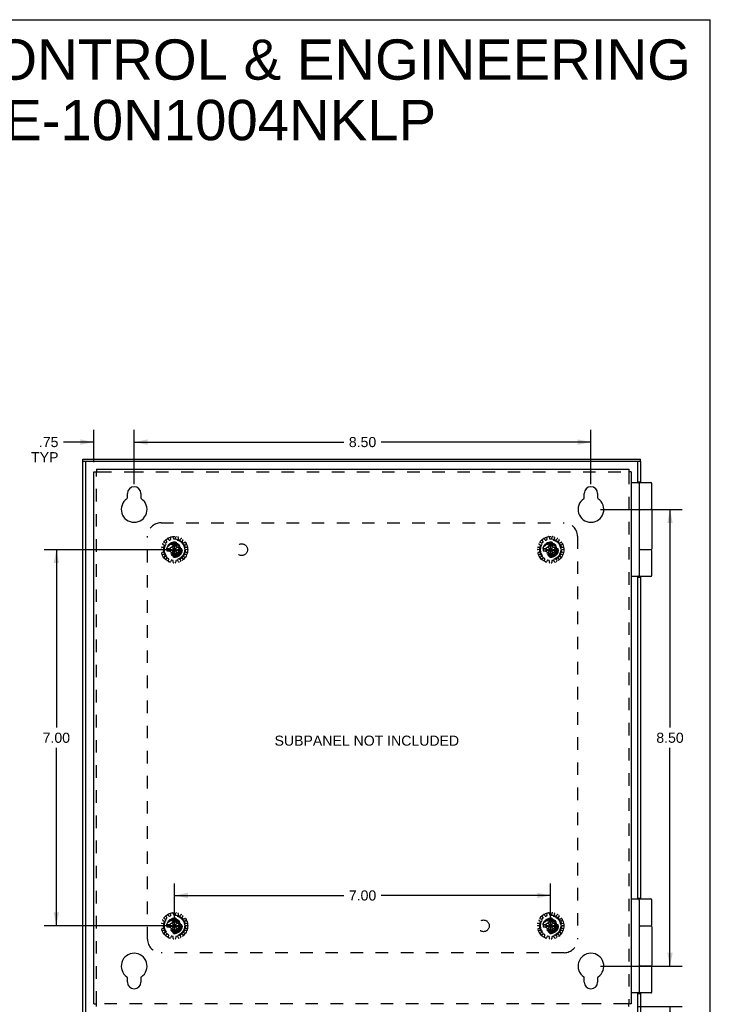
# Model space of a CAD drawing. Header units: inches. Extents: x 0 to 42.5, y 0 to 27.5.
# Tile 15 of 15: x 29.6 to 42.5, y 9.2 to 27.5. Entities that reach past the tile are written whole.
import ezdxf

# ---------------------------------------------------------------- set-up
doc = ezdxf.new("R2010")
doc.units = ezdxf.units.IN
doc.header["$LTSCALE"] = 2.3375
doc.header["$MEASUREMENT"] = 0
doc.linetypes.add('HIDDEN', pattern=[0.2, 0.1, -0.1])
doc.layers.get('0').update_dxf_attribs({"linetype": 'CONTINUOUS'})
for name, color, linetype in [('DEFAULT_2', 8, 'HIDDEN'), ('DIMENSIONS', 7, 'CONTINUOUS'), ('DOOR_ASSEMBLY', 7, 'CONTINUOUS'), ('SUBPANEL', 7, 'CONTINUOUS')]:
    doc.layers.add(name, color=color, linetype=linetype)
doc.styles.get("Standard").update_dxf_attribs({"font": 'arial.ttf'})
doc.dimstyles.new('DIMSTYLE_1', dxfattribs={"dimtxt": 0.1875, "dimasz": 0.25, "dimexe": 0.09, "dimexo": 0.07, "dimgap": 0.0375, "dimtad": 0, "dimtih": 1, "dimtoh": 1, "dimzin": 4, "dimdsep": 46, "dimtxsty": 'Standard', "dimblk": '_FILLED', "dimblk1": '_FILLED', "dimblk2": '_FILLED', "dimcen": 0.09, "dimadec": 3, "dimazin": 1, "dimtfac": 1, "dimtdec": 3, "dimtofl": 0, "dimtmove": 0, "dimatfit": 3, "dimldrblk": '_FILLED', "dimfxl": 0, "dimtolj": 1, "dimtzin": 4, "dimarcsym": 0})

# ---------------------------------------------------------------- blocks, each defined once
blk = doc.blocks.new('_FILLED')
at = {"color": 0, "linetype": 'ByBlock'}
blk.add_solid([(0, 0), (-1, 0.2), (-1, -0.2)], dxfattribs=at)
blk = doc.blocks.new('*D3')
at = {"layer": 'DIMENSIONS', "color": 2, "linetype": 'Continuous'}
for p, q in [((32.494, 17.636), (30.106, 17.636)), ((30.331, 17.636), (30.331, 14.324)), ((30.331, 10.636), (30.331, 13.949)), ((32.494, 10.636), (30.106, 10.636))]:
    blk.add_line(p, q, dxfattribs=at)
at = {"layer": 'DIMENSIONS', "color": 2, "linetype": 'Continuous', "xscale": 0.25, "yscale": 0.25, "zscale": 0.25}
for p, rotation in [((30.331, 17.636), 90), ((30.331, 10.636), 270)]:
    blk.add_blockref('_FILLED', p, dxfattribs=dict(at, rotation=rotation))
at = {"layer": 'DIMENSIONS', "color": 2, "linetype": 'Continuous', "insert": (30.331, 14.23), "char_height": 0.1875, "width": 0.50953, "attachment_point": 2, "line_spacing_factor": 0.9}
blk.add_mtext('7.00', dxfattribs=at)
blk = doc.blocks.new('*D4')
at = {"layer": 'DIMENSIONS', "color": 2, "linetype": 'Continuous'}
for p, q in [((32.529, 10.683), (32.529, 11.426)), ((39.529, 10.683), (39.529, 11.426)), ((32.529, 11.201), (35.68, 11.201)), ((39.529, 11.201), (36.377, 11.201))]:
    blk.add_line(p, q, dxfattribs=at)
at = {"layer": 'DIMENSIONS', "color": 2, "linetype": 'Continuous', "xscale": 0.25, "yscale": 0.25, "zscale": 0.25, "rotation": 180}
blk.add_blockref('_FILLED', (32.529, 11.201), dxfattribs=at)
at = {"layer": 'DIMENSIONS', "color": 2, "linetype": 'Continuous', "xscale": 0.25, "yscale": 0.25, "zscale": 0.25}
blk.add_blockref('_FILLED', (39.529, 11.201), dxfattribs=at)
at = {"layer": 'DIMENSIONS', "color": 2, "linetype": 'Continuous', "insert": (36.029, 11.295), "char_height": 0.1875, "width": 0.50953, "attachment_point": 2, "line_spacing_factor": 0.9}
blk.add_mtext('7.00', dxfattribs=at)
blk = doc.blocks.new('*D8')
at = {"layer": 'DIMENSIONS', "color": 2, "linetype": 'Continuous'}
for p, q in [((31.779, 18.858), (31.779, 19.864)), ((40.279, 18.858), (40.279, 19.864)), ((31.779, 19.639), (35.68, 19.639)), ((40.279, 19.639), (36.377, 19.639))]:
    blk.add_line(p, q, dxfattribs=at)
at = {"layer": 'DIMENSIONS', "color": 2, "linetype": 'Continuous', "xscale": 0.25, "yscale": 0.25, "zscale": 0.25, "rotation": 180}
blk.add_blockref('_FILLED', (31.779, 19.639), dxfattribs=at)
at = {"layer": 'DIMENSIONS', "color": 2, "linetype": 'Continuous', "xscale": 0.25, "yscale": 0.25, "zscale": 0.25}
blk.add_blockref('_FILLED', (40.279, 19.639), dxfattribs=at)
at = {"layer": 'DIMENSIONS', "color": 2, "linetype": 'Continuous', "insert": (36.029, 19.733), "char_height": 0.1875, "width": 0.50953, "attachment_point": 2, "line_spacing_factor": 0.9}
blk.add_mtext('8.50', dxfattribs=at)
blk = doc.blocks.new('*D9')
at = {"layer": 'DIMENSIONS', "color": 2, "linetype": 'Continuous'}
for p, q in [((40.454, 18.386), (41.975, 18.386)), ((41.75, 18.386), (41.75, 14.324)), ((41.75, 9.886), (41.75, 13.949)), ((40.454, 9.886), (41.975, 9.886))]:
    blk.add_line(p, q, dxfattribs=at)
at = {"layer": 'DIMENSIONS', "color": 2, "linetype": 'Continuous', "xscale": 0.25, "yscale": 0.25, "zscale": 0.25}
for p, rotation in [((41.75, 18.386), 90), ((41.75, 9.886), 270)]:
    blk.add_blockref('_FILLED', p, dxfattribs=dict(at, rotation=rotation))
at = {"layer": 'DIMENSIONS', "color": 2, "linetype": 'Continuous', "insert": (41.75, 14.23), "char_height": 0.1875, "width": 0.50953, "attachment_point": 2, "line_spacing_factor": 0.9}
blk.add_mtext('8.50', dxfattribs=at)
blk = doc.blocks.new('*D12')
at = {"layer": 'DIMENSIONS', "color": 2, "linetype": 'Continuous'}
for p, q in [((41.75, 9.886), (41.75, 10.386)), ((40.454, 9.886), (41.975, 9.886)), ((41.156, 9.136), (41.975, 9.136)), ((41.75, 9.136), (41.75, 8.484)), ((41.75, 8.484), (41.532, 8.484))]:
    blk.add_line(p, q, dxfattribs=at)
at = {"layer": 'DIMENSIONS', "color": 2, "linetype": 'Continuous', "xscale": 0.25, "yscale": 0.25, "zscale": 0.25}
for p, rotation in [((41.75, 9.886), 270), ((41.75, 9.136), 90)]:
    blk.add_blockref('_FILLED', p, dxfattribs=dict(at, rotation=rotation))
at = {"layer": 'DIMENSIONS', "color": 2, "linetype": 'Continuous', "insert": (41.438, 8.578), "char_height": 0.1875, "width": 0.50813, "attachment_point": 3, "line_spacing_factor": 0.9}
blk.add_mtext('.75\\PTYP', dxfattribs=at)
blk = doc.blocks.new('*D13')
at = {"layer": 'DIMENSIONS', "color": 2, "linetype": 'Continuous'}
for p, q in [((31.029, 19.263), (31.029, 19.864)), ((31.779, 18.858), (31.779, 19.864)), ((31.029, 19.639), (30.464, 19.639)), ((31.779, 19.639), (32.279, 19.639))]:
    blk.add_line(p, q, dxfattribs=at)
at = {"layer": 'DIMENSIONS', "color": 2, "linetype": 'Continuous', "xscale": 0.25, "yscale": 0.25, "zscale": 0.25}
blk.add_blockref('_FILLED', (31.029, 19.639), dxfattribs=at)
at = {"layer": 'DIMENSIONS', "color": 2, "linetype": 'Continuous', "xscale": 0.25, "yscale": 0.25, "zscale": 0.25, "rotation": 180}
blk.add_blockref('_FILLED', (31.779, 19.639), dxfattribs=at)
at = {"layer": 'DIMENSIONS', "color": 2, "linetype": 'Continuous', "insert": (30.37, 19.733), "char_height": 0.1875, "width": 0.50813, "attachment_point": 3, "line_spacing_factor": 0.9}
blk.add_mtext('.75\\PTYP', dxfattribs=at)

msp = doc.modelspace()

# ---------------------------------------------------------------- linework, layer by layer
at = {"color": 7, "linetype": 'Continuous'}
for p, q in [((0, 27.5), (42.5, 27.5)), ((42.5, 0), (42.5, 27.5)), ((31.029, 19.088), (31.077, 19.088)), ((31.077, 19.136), (31.077, 19.088)), ((40.981, 19.136), (40.981, 19.088)), ((41.029, 19.088), (40.981, 19.088)), ((31.029, 9.184), (31.077, 9.184)), ((31.077, 9.136), (31.077, 9.184)), ((41.029, 9.184), (40.981, 9.184)), ((40.981, 9.136), (40.981, 9.184))]:
    msp.add_line(p, q, dxfattribs=at)
at = {"color": 3, "linetype": 'Continuous'}
for p, q in [((31.029, 9.184), (31.029, 19.088)), ((31.077, 19.136), (40.981, 19.136)), ((41.029, 19.088), (41.029, 9.184)), ((31.654, 18.602), (31.654, 18.683)), ((31.904, 18.683), (31.904, 18.602)), ((40.154, 18.602), (40.154, 18.683)), ((40.404, 18.683), (40.404, 18.602)), ((31.654, 9.589), (31.654, 9.67)), ((31.904, 9.67), (31.904, 9.589)), ((40.154, 9.589), (40.154, 9.67)), ((40.404, 9.67), (40.404, 9.589))]:
    msp.add_line(p, q, dxfattribs=at)
for centre, radius, start, end in [((31.779, 18.683), 0.125, 0, 180), ((40.279, 18.683), 0.125, 0, 180), ((31.779, 18.386), 0.24, 123.8964, 56.1036), ((31.634, 18.602), 0.02, 303.8964, 360), ((31.924, 18.602), 0.02, 180, 236.1036), ((40.279, 18.386), 0.24, 123.8964, 56.1036), ((40.134, 18.602), 0.02, 303.8964, 360), ((40.424, 18.602), 0.02, 180, 236.1036), ((31.779, 9.886), 0.24, 303.8964, 236.1036), ((40.279, 9.886), 0.24, 303.8964, 236.1036), ((31.634, 9.67), 0.02, 0, 56.1036), ((31.779, 9.589), 0.125, 180, 360), ((31.924, 9.67), 0.02, 123.8964, 180), ((40.134, 9.67), 0.02, 0, 56.1036), ((40.279, 9.589), 0.125, 180, 360), ((40.424, 9.67), 0.02, 123.8964, 180)]:
    msp.add_arc(centre, radius, start, end, dxfattribs=at)
at = {"layer": 'DEFAULT_2', "color": 8, "linetype": 'HIDDEN'}
for p, q in [((31.077, 9.184), (31.077, 19.088)), ((31.077, 19.088), (31.124, 19.088)), ((31.124, 19.088), (31.717, 19.088)), ((31.717, 19.088), (40.981, 19.088)), ((40.981, 19.088), (40.981, 9.184)), ((32.387, 17.79), (32.372, 17.815)), ((32.373, 17.763), (32.386, 17.778)), ((32.408, 17.84), (32.426, 17.819)), ((32.438, 17.816), (32.456, 17.824)), ((32.462, 17.834), (32.458, 17.863)), ((32.501, 17.872), (32.509, 17.844)), ((32.511, 17.496), (32.547, 17.777)), ((32.511, 17.777), (32.511, 17.776)), ((32.547, 17.496), (32.511, 17.777)), ((32.511, 17.776), (32.511, 17.741)), ((32.519, 17.837), (32.539, 17.837)), ((32.547, 17.776), (32.547, 17.777)), ((32.547, 17.741), (32.547, 17.776)), ((32.549, 17.844), (32.557, 17.872)), ((32.6, 17.863), (32.596, 17.834)), ((32.602, 17.824), (32.62, 17.816)), ((32.632, 17.819), (32.65, 17.84)), ((32.686, 17.815), (32.671, 17.79)), ((32.672, 17.778), (32.685, 17.763)), ((39.387, 17.79), (39.372, 17.815)), ((39.373, 17.763), (39.386, 17.778)), ((39.408, 17.84), (39.426, 17.819)), ((39.438, 17.816), (39.456, 17.824)), ((39.462, 17.834), (39.458, 17.863)), ((39.501, 17.872), (39.509, 17.844)), ((39.511, 17.496), (39.547, 17.777)), ((39.511, 17.777), (39.511, 17.776)), ((39.547, 17.496), (39.511, 17.777)), ((39.511, 17.776), (39.511, 17.741)), ((39.519, 17.837), (39.539, 17.837)), ((39.547, 17.776), (39.547, 17.777)), ((39.547, 17.741), (39.547, 17.776)), ((39.549, 17.844), (39.557, 17.872)), ((39.6, 17.863), (39.596, 17.834)), ((39.602, 17.824), (39.62, 17.816)), ((39.632, 17.819), (39.65, 17.84)), ((39.686, 17.815), (39.671, 17.79)), ((39.672, 17.778), (39.685, 17.763)), ((32.32, 17.634), (32.292, 17.639)), ((32.296, 17.683), (32.325, 17.682)), ((32.297, 17.584), (32.324, 17.595)), ((32.337, 17.719), (32.313, 17.735)), ((32.33, 17.605), (32.328, 17.625)), ((32.335, 17.774), (32.361, 17.761)), ((32.335, 17.689), (32.341, 17.708)), ((32.389, 17.654), (32.669, 17.618)), ((32.389, 17.618), (32.669, 17.654)), ((32.39, 17.654), (32.389, 17.654)), ((32.389, 17.618), (32.39, 17.618)), ((32.424, 17.654), (32.39, 17.654)), ((32.39, 17.618), (32.424, 17.618)), ((32.479, 17.686), (32.424, 17.654)), ((32.424, 17.654), (32.633, 17.618)), ((32.424, 17.618), (32.633, 17.654)), ((32.424, 17.618), (32.479, 17.587)), ((32.511, 17.741), (32.479, 17.686)), ((32.479, 17.587), (32.579, 17.686)), ((32.479, 17.686), (32.579, 17.587)), ((32.511, 17.532), (32.547, 17.741)), ((32.547, 17.532), (32.511, 17.741)), ((32.579, 17.686), (32.547, 17.741)), ((32.633, 17.654), (32.579, 17.686)), ((32.579, 17.587), (32.633, 17.618)), ((32.668, 17.654), (32.633, 17.654)), ((32.633, 17.618), (32.668, 17.618)), ((32.669, 17.654), (32.668, 17.654)), ((32.668, 17.618), (32.669, 17.618)), ((32.697, 17.761), (32.723, 17.774)), ((32.717, 17.708), (32.723, 17.689)), ((32.745, 17.735), (32.721, 17.719)), ((32.73, 17.625), (32.728, 17.605)), ((32.733, 17.682), (32.762, 17.683)), ((32.734, 17.595), (32.761, 17.584)), ((32.766, 17.639), (32.738, 17.634)), ((39.32, 17.634), (39.292, 17.639)), ((39.296, 17.683), (39.325, 17.682)), ((39.297, 17.584), (39.324, 17.595)), ((39.337, 17.719), (39.313, 17.735)), ((39.33, 17.605), (39.328, 17.625)), ((39.335, 17.774), (39.361, 17.761)), ((39.335, 17.689), (39.341, 17.708)), ((39.389, 17.618), (39.669, 17.654)), ((39.39, 17.654), (39.389, 17.654)), ((39.389, 17.654), (39.669, 17.618)), ((39.389, 17.618), (39.39, 17.618)), ((39.424, 17.654), (39.39, 17.654)), ((39.39, 17.618), (39.424, 17.618)), ((39.479, 17.686), (39.424, 17.654)), ((39.424, 17.618), (39.633, 17.654)), ((39.424, 17.654), (39.633, 17.618)), ((39.424, 17.618), (39.479, 17.587)), ((39.511, 17.741), (39.479, 17.686)), ((39.479, 17.587), (39.579, 17.686)), ((39.479, 17.686), (39.579, 17.587)), ((39.511, 17.532), (39.547, 17.741)), ((39.547, 17.532), (39.511, 17.741)), ((39.579, 17.686), (39.547, 17.741)), ((39.633, 17.654), (39.579, 17.686)), ((39.579, 17.587), (39.633, 17.618)), ((39.668, 17.654), (39.633, 17.654)), ((39.633, 17.618), (39.668, 17.618)), ((39.669, 17.654), (39.668, 17.654)), ((39.668, 17.618), (39.669, 17.618)), ((39.697, 17.761), (39.723, 17.774)), ((39.717, 17.708), (39.723, 17.689)), ((39.745, 17.735), (39.721, 17.719)), ((39.73, 17.625), (39.728, 17.605)), ((39.733, 17.682), (39.762, 17.683)), ((39.734, 17.595), (39.761, 17.584)), ((39.766, 17.639), (39.738, 17.634)), ((32.339, 17.549), (32.311, 17.542)), ((32.339, 17.494), (32.358, 17.515)), ((32.36, 17.527), (32.35, 17.544)), ((32.391, 17.479), (32.368, 17.462)), ((32.419, 17.468), (32.403, 17.48)), ((32.413, 17.429), (32.422, 17.456)), ((32.467, 17.437), (32.453, 17.411)), ((32.497, 17.438), (32.477, 17.442)), ((32.479, 17.587), (32.511, 17.532)), ((32.507, 17.4), (32.505, 17.429)), ((32.511, 17.532), (32.511, 17.497)), ((32.511, 17.497), (32.511, 17.496)), ((32.547, 17.532), (32.579, 17.587)), ((32.547, 17.497), (32.547, 17.532)), ((32.547, 17.496), (32.547, 17.497)), ((32.553, 17.429), (32.551, 17.4)), ((32.581, 17.442), (32.561, 17.438)), ((32.605, 17.411), (32.591, 17.437)), ((32.635, 17.456), (32.645, 17.429)), ((32.655, 17.48), (32.639, 17.468)), ((32.69, 17.462), (32.667, 17.479)), ((32.708, 17.544), (32.698, 17.527)), ((32.699, 17.515), (32.719, 17.494)), ((32.747, 17.542), (32.719, 17.549)), ((39.339, 17.549), (39.311, 17.542)), ((39.339, 17.494), (39.358, 17.515)), ((39.36, 17.527), (39.35, 17.544)), ((39.391, 17.479), (39.368, 17.462)), ((39.419, 17.468), (39.403, 17.48)), ((39.413, 17.429), (39.422, 17.456)), ((39.467, 17.437), (39.453, 17.411)), ((39.497, 17.438), (39.477, 17.442)), ((39.479, 17.587), (39.511, 17.532)), ((39.507, 17.4), (39.505, 17.429)), ((39.511, 17.532), (39.511, 17.497)), ((39.511, 17.497), (39.511, 17.496)), ((39.547, 17.532), (39.579, 17.587)), ((39.547, 17.497), (39.547, 17.532)), ((39.547, 17.496), (39.547, 17.497)), ((39.553, 17.429), (39.551, 17.4)), ((39.581, 17.442), (39.561, 17.438)), ((39.605, 17.411), (39.591, 17.437)), ((39.635, 17.456), (39.645, 17.429)), ((39.655, 17.48), (39.639, 17.468)), ((39.69, 17.462), (39.667, 17.479)), ((39.708, 17.544), (39.698, 17.527)), ((39.699, 17.515), (39.719, 17.494)), ((39.747, 17.542), (39.719, 17.549)), ((32.387, 10.79), (32.372, 10.815)), ((32.408, 10.84), (32.426, 10.819)), ((32.438, 10.816), (32.456, 10.824)), ((32.462, 10.834), (32.458, 10.863)), ((32.501, 10.872), (32.509, 10.844)), ((32.519, 10.837), (32.539, 10.837)), ((32.549, 10.844), (32.557, 10.872)), ((32.6, 10.863), (32.596, 10.834)), ((32.602, 10.824), (32.62, 10.816)), ((32.632, 10.819), (32.65, 10.84)), ((32.686, 10.815), (32.671, 10.79)), ((39.387, 10.79), (39.372, 10.815)), ((39.408, 10.84), (39.426, 10.819)), ((39.438, 10.816), (39.456, 10.824)), ((39.462, 10.834), (39.458, 10.863)), ((39.501, 10.872), (39.509, 10.844)), ((39.519, 10.837), (39.539, 10.837)), ((39.549, 10.844), (39.557, 10.872)), ((39.6, 10.863), (39.596, 10.834)), ((39.602, 10.824), (39.62, 10.816)), ((39.632, 10.819), (39.65, 10.84)), ((39.686, 10.815), (39.671, 10.79)), ((32.32, 10.634), (32.292, 10.639)), ((32.296, 10.683), (32.325, 10.682)), ((32.337, 10.719), (32.313, 10.735)), ((32.335, 10.774), (32.361, 10.761)), ((32.335, 10.689), (32.341, 10.708)), ((32.373, 10.763), (32.386, 10.778)), ((32.389, 10.654), (32.669, 10.618)), ((32.389, 10.618), (32.669, 10.654)), ((32.39, 10.654), (32.389, 10.654)), ((32.424, 10.654), (32.39, 10.654)), ((32.479, 10.686), (32.424, 10.654)), ((32.424, 10.654), (32.633, 10.618)), ((32.424, 10.618), (32.633, 10.654)), ((32.511, 10.741), (32.479, 10.686)), ((32.479, 10.686), (32.579, 10.587)), ((32.479, 10.587), (32.579, 10.686)), ((32.547, 10.496), (32.511, 10.777)), ((32.511, 10.777), (32.511, 10.776)), ((32.511, 10.496), (32.547, 10.777)), ((32.511, 10.776), (32.511, 10.741)), ((32.547, 10.532), (32.511, 10.741)), ((32.511, 10.532), (32.547, 10.741)), ((32.547, 10.776), (32.547, 10.777)), ((32.547, 10.741), (32.547, 10.776)), ((32.579, 10.686), (32.547, 10.741)), ((32.633, 10.654), (32.579, 10.686)), ((32.668, 10.654), (32.633, 10.654)), ((32.669, 10.654), (32.668, 10.654)), ((32.672, 10.778), (32.685, 10.763)), ((32.697, 10.761), (32.723, 10.774)), ((32.717, 10.708), (32.723, 10.689)), ((32.745, 10.735), (32.721, 10.719)), ((32.733, 10.682), (32.762, 10.683)), ((32.766, 10.639), (32.738, 10.634)), ((39.32, 10.634), (39.292, 10.639)), ((39.296, 10.683), (39.325, 10.682)), ((39.337, 10.719), (39.313, 10.735)), ((39.335, 10.774), (39.361, 10.761)), ((39.335, 10.689), (39.341, 10.708)), ((39.373, 10.763), (39.386, 10.778)), ((39.389, 10.618), (39.669, 10.654)), ((39.39, 10.654), (39.389, 10.654)), ((39.389, 10.654), (39.669, 10.618)), ((39.424, 10.654), (39.39, 10.654)), ((39.479, 10.686), (39.424, 10.654)), ((39.424, 10.618), (39.633, 10.654)), ((39.424, 10.654), (39.633, 10.618)), ((39.511, 10.741), (39.479, 10.686)), ((39.479, 10.686), (39.579, 10.587)), ((39.479, 10.587), (39.579, 10.686)), ((39.547, 10.496), (39.511, 10.777)), ((39.511, 10.777), (39.511, 10.776)), ((39.511, 10.496), (39.547, 10.777)), ((39.511, 10.776), (39.511, 10.741)), ((39.547, 10.532), (39.511, 10.741)), ((39.511, 10.532), (39.547, 10.741)), ((39.547, 10.776), (39.547, 10.777)), ((39.547, 10.741), (39.547, 10.776)), ((39.579, 10.686), (39.547, 10.741)), ((39.633, 10.654), (39.579, 10.686)), ((39.668, 10.654), (39.633, 10.654)), ((39.669, 10.654), (39.668, 10.654)), ((39.672, 10.778), (39.685, 10.763)), ((39.697, 10.761), (39.723, 10.774)), ((39.717, 10.708), (39.723, 10.689)), ((39.745, 10.735), (39.721, 10.719)), ((39.733, 10.682), (39.762, 10.683)), ((39.766, 10.639), (39.738, 10.634)), ((32.297, 10.584), (32.324, 10.595)), ((32.339, 10.549), (32.311, 10.542)), ((32.33, 10.605), (32.328, 10.625)), ((32.339, 10.494), (32.358, 10.515)), ((32.36, 10.527), (32.35, 10.544)), ((32.391, 10.479), (32.368, 10.462)), ((32.389, 10.618), (32.39, 10.618)), ((32.39, 10.618), (32.424, 10.618)), ((32.419, 10.468), (32.403, 10.48)), ((32.413, 10.429), (32.422, 10.456)), ((32.424, 10.618), (32.479, 10.587)), ((32.479, 10.587), (32.511, 10.532)), ((32.511, 10.532), (32.511, 10.497)), ((32.511, 10.497), (32.511, 10.496)), ((32.547, 10.532), (32.579, 10.587)), ((32.547, 10.497), (32.547, 10.532)), ((32.547, 10.496), (32.547, 10.497)), ((32.579, 10.587), (32.633, 10.618)), ((32.633, 10.618), (32.668, 10.618)), ((32.635, 10.456), (32.645, 10.429)), ((32.655, 10.48), (32.639, 10.468)), ((32.69, 10.462), (32.667, 10.479)), ((32.668, 10.618), (32.669, 10.618)), ((32.708, 10.544), (32.698, 10.527)), ((32.699, 10.515), (32.719, 10.494)), ((32.747, 10.542), (32.719, 10.549)), ((32.73, 10.625), (32.728, 10.605)), ((32.734, 10.595), (32.761, 10.584)), ((39.297, 10.584), (39.324, 10.595)), ((39.339, 10.549), (39.311, 10.542)), ((39.33, 10.605), (39.328, 10.625)), ((39.339, 10.494), (39.358, 10.515)), ((39.36, 10.527), (39.35, 10.544)), ((39.391, 10.479), (39.368, 10.462)), ((39.389, 10.618), (39.39, 10.618)), ((39.39, 10.618), (39.424, 10.618)), ((39.419, 10.468), (39.403, 10.48)), ((39.413, 10.429), (39.422, 10.456)), ((39.424, 10.618), (39.479, 10.587)), ((39.479, 10.587), (39.511, 10.532)), ((39.511, 10.532), (39.511, 10.497)), ((39.511, 10.497), (39.511, 10.496)), ((39.547, 10.532), (39.579, 10.587)), ((39.547, 10.497), (39.547, 10.532)), ((39.547, 10.496), (39.547, 10.497)), ((39.579, 10.587), (39.633, 10.618)), ((39.633, 10.618), (39.668, 10.618)), ((39.635, 10.456), (39.645, 10.429)), ((39.655, 10.48), (39.639, 10.468)), ((39.69, 10.462), (39.667, 10.479)), ((39.668, 10.618), (39.669, 10.618)), ((39.708, 10.544), (39.698, 10.527)), ((39.699, 10.515), (39.719, 10.494)), ((39.747, 10.542), (39.719, 10.549)), ((39.73, 10.625), (39.728, 10.605)), ((39.734, 10.595), (39.761, 10.584)), ((32.467, 10.437), (32.453, 10.411)), ((32.497, 10.438), (32.477, 10.442)), ((32.507, 10.4), (32.505, 10.429)), ((32.553, 10.429), (32.551, 10.4)), ((32.581, 10.442), (32.561, 10.438)), ((32.605, 10.411), (32.591, 10.437)), ((39.467, 10.437), (39.453, 10.411)), ((39.497, 10.438), (39.477, 10.442)), ((39.507, 10.4), (39.505, 10.429)), ((39.553, 10.429), (39.551, 10.4)), ((39.581, 10.442), (39.561, 10.438)), ((39.605, 10.411), (39.591, 10.437)), ((40.341, 9.184), (31.077, 9.184)), ((40.934, 9.184), (40.341, 9.184)), ((40.981, 9.184), (40.934, 9.184))]:
    msp.add_line(p, q, dxfattribs=at)
for points in [[(32.547, 17.777), (32.541, 17.777), (32.535, 17.777), (32.529, 17.777), (32.523, 17.777), (32.517, 17.777), (32.511, 17.777)], [(39.547, 17.777), (39.541, 17.777), (39.535, 17.777), (39.529, 17.777), (39.523, 17.777), (39.517, 17.777), (39.511, 17.777)], [(32.389, 17.654), (32.389, 17.651), (32.389, 17.648), (32.389, 17.645), (32.388, 17.642), (32.388, 17.639), (32.388, 17.636)], [(32.388, 17.636), (32.388, 17.633), (32.388, 17.63), (32.389, 17.627), (32.389, 17.624), (32.389, 17.621), (32.389, 17.618)], [(32.669, 17.636), (32.669, 17.639), (32.669, 17.642), (32.669, 17.645), (32.669, 17.648), (32.669, 17.651), (32.669, 17.654)], [(32.669, 17.618), (32.669, 17.621), (32.669, 17.624), (32.669, 17.627), (32.669, 17.63), (32.669, 17.633), (32.669, 17.636)], [(39.389, 17.654), (39.389, 17.651), (39.389, 17.648), (39.389, 17.645), (39.388, 17.642), (39.388, 17.639), (39.388, 17.636)], [(39.388, 17.636), (39.388, 17.633), (39.388, 17.63), (39.389, 17.627), (39.389, 17.624), (39.389, 17.621), (39.389, 17.618)], [(39.669, 17.636), (39.669, 17.639), (39.669, 17.642), (39.669, 17.645), (39.669, 17.648), (39.669, 17.651), (39.669, 17.654)], [(39.669, 17.618), (39.669, 17.621), (39.669, 17.624), (39.669, 17.627), (39.669, 17.63), (39.669, 17.633), (39.669, 17.636)], [(32.511, 17.496), (32.517, 17.496), (32.523, 17.496), (32.529, 17.496), (32.535, 17.496), (32.541, 17.496), (32.547, 17.496)], [(39.511, 17.496), (39.517, 17.496), (39.523, 17.496), (39.529, 17.496), (39.535, 17.496), (39.541, 17.496), (39.547, 17.496)], [(32.389, 10.654), (32.389, 10.651), (32.389, 10.648), (32.389, 10.645), (32.388, 10.642), (32.388, 10.639), (32.388, 10.636)], [(32.388, 10.636), (32.388, 10.633), (32.388, 10.63), (32.389, 10.627), (32.389, 10.624), (32.389, 10.621), (32.389, 10.618)], [(32.547, 10.777), (32.541, 10.777), (32.535, 10.777), (32.529, 10.777), (32.523, 10.777), (32.517, 10.777), (32.511, 10.777)], [(32.669, 10.636), (32.669, 10.639), (32.669, 10.642), (32.669, 10.645), (32.669, 10.648), (32.669, 10.651), (32.669, 10.654)], [(32.669, 10.618), (32.669, 10.621), (32.669, 10.624), (32.669, 10.627), (32.669, 10.63), (32.669, 10.633), (32.669, 10.636)], [(39.389, 10.654), (39.389, 10.651), (39.389, 10.648), (39.389, 10.645), (39.388, 10.642), (39.388, 10.639), (39.388, 10.636)], [(39.388, 10.636), (39.388, 10.633), (39.388, 10.63), (39.389, 10.627), (39.389, 10.624), (39.389, 10.621), (39.389, 10.618)], [(39.547, 10.777), (39.541, 10.777), (39.535, 10.777), (39.529, 10.777), (39.523, 10.777), (39.517, 10.777), (39.511, 10.777)], [(39.669, 10.636), (39.669, 10.639), (39.669, 10.642), (39.669, 10.645), (39.669, 10.648), (39.669, 10.651), (39.669, 10.654)], [(39.669, 10.618), (39.669, 10.621), (39.669, 10.624), (39.669, 10.627), (39.669, 10.63), (39.669, 10.633), (39.669, 10.636)], [(32.511, 10.496), (32.517, 10.496), (32.523, 10.496), (32.529, 10.496), (32.535, 10.496), (32.541, 10.496), (32.547, 10.496)], [(39.511, 10.496), (39.517, 10.496), (39.523, 10.496), (39.529, 10.496), (39.535, 10.496), (39.541, 10.496), (39.547, 10.496)]]:
    msp.add_lwpolyline(points, dxfattribs=at)
for centre, radius in [((32.529, 17.636), 0.246), ((32.529, 17.636), 0.201), ((32.529, 17.636), 0.188), ((32.529, 17.636), 0.143), ((39.529, 17.636), 0.246), ((39.529, 17.636), 0.201), ((39.529, 17.636), 0.188), ((39.529, 17.636), 0.143), ((32.529, 17.636), 0.128), ((32.529, 17.636), 0.125), ((32.529, 17.636), 0.124), ((32.529, 17.636), 0.114), ((32.529, 17.636), 0.102), ((32.529, 17.636), 0.1), ((39.529, 17.636), 0.128), ((39.529, 17.636), 0.125), ((39.529, 17.636), 0.124), ((39.529, 17.636), 0.114), ((39.529, 17.636), 0.102), ((39.529, 17.636), 0.1), ((32.529, 10.636), 0.246), ((32.529, 10.636), 0.201), ((32.529, 10.636), 0.188), ((39.529, 10.636), 0.246), ((39.529, 10.636), 0.201), ((39.529, 10.636), 0.188), ((32.529, 10.636), 0.143), ((32.529, 10.636), 0.128), ((32.529, 10.636), 0.125), ((32.529, 10.636), 0.124), ((32.529, 10.636), 0.114), ((32.529, 10.636), 0.102), ((32.529, 10.636), 0.1), ((39.529, 10.636), 0.143), ((39.529, 10.636), 0.128), ((39.529, 10.636), 0.125), ((39.529, 10.636), 0.124), ((39.529, 10.636), 0.114), ((39.529, 10.636), 0.102), ((39.529, 10.636), 0.1)]:
    msp.add_circle(centre, radius, dxfattribs=at)
for centre, start, end in [((32.381, 17.82), 128.9326, 211.8493), ((32.379, 17.785), 318, 31.8493), ((32.4, 17.834), 40.1507, 123.0674), ((32.434, 17.825), 220.1507, 294), ((32.452, 17.833), 294, 7.8493), ((32.468, 17.864), 104.9326, 187.8493), ((32.492, 17.869), 16.1507, 99.0674), ((32.519, 17.847), 196.1507, 270), ((32.539, 17.847), 270, 343.8493), ((32.566, 17.869), 80.9326, 163.8493), ((32.59, 17.864), 352.1507, 75.0674), ((32.606, 17.833), 172.1507, 246), ((32.624, 17.825), 246, 319.8493), ((32.658, 17.834), 56.9326, 139.8493), ((32.679, 17.785), 148.1507, 222), ((32.677, 17.82), 328.1507, 51.0674), ((39.381, 17.82), 128.9326, 211.8493), ((39.379, 17.785), 318, 31.8493), ((39.4, 17.834), 40.1507, 123.0674), ((39.434, 17.825), 220.1507, 294), ((39.452, 17.833), 294, 7.8493), ((39.468, 17.864), 104.9326, 187.8493), ((39.492, 17.869), 16.1507, 99.0674), ((39.519, 17.847), 196.1507, 270), ((39.539, 17.847), 270, 343.8493), ((39.566, 17.869), 80.9326, 163.8493), ((39.59, 17.864), 352.1507, 75.0674), ((39.606, 17.833), 172.1507, 246), ((39.624, 17.825), 246, 319.8493), ((39.658, 17.834), 56.9326, 139.8493), ((39.679, 17.785), 148.1507, 222), ((39.677, 17.82), 328.1507, 51.0674), ((32.293, 17.649), 176.9326, 259.8493), ((32.296, 17.673), 88.1507, 171.0674), ((32.319, 17.744), 152.9326, 235.8493), ((32.318, 17.624), 6, 79.8493), ((32.331, 17.765), 64.1507, 147.0674), ((32.32, 17.604), 292.1507, 6), ((32.325, 17.692), 268.1507, 342), ((32.331, 17.711), 342, 55.8493), ((32.365, 17.77), 244.1507, 318), ((32.692, 17.77), 222, 295.8493), ((32.727, 17.711), 124.1507, 198), ((32.727, 17.765), 32.9326, 115.8493), ((32.733, 17.692), 198, 271.8493), ((32.738, 17.604), 174, 247.8493), ((32.74, 17.624), 100.1507, 174), ((32.739, 17.744), 304.1507, 27.0674), ((32.762, 17.673), 8.9326, 91.8493), ((32.765, 17.649), 280.1507, 3.0674), ((39.293, 17.649), 176.9326, 259.8493), ((39.296, 17.673), 88.1507, 171.0674), ((39.319, 17.744), 152.9326, 235.8493), ((39.318, 17.624), 6, 79.8493), ((39.331, 17.765), 64.1507, 147.0674), ((39.32, 17.604), 292.1507, 6), ((39.325, 17.692), 268.1507, 342), ((39.331, 17.711), 342, 55.8493), ((39.365, 17.77), 244.1507, 318), ((39.692, 17.77), 222, 295.8493), ((39.727, 17.711), 124.1507, 198), ((39.727, 17.765), 32.9326, 115.8493), ((39.733, 17.692), 198, 271.8493), ((39.738, 17.604), 174, 247.8493), ((39.74, 17.624), 100.1507, 174), ((39.739, 17.744), 304.1507, 27.0674), ((39.762, 17.673), 8.9326, 91.8493), ((39.765, 17.649), 280.1507, 3.0674), ((32.301, 17.575), 112.1507, 195.0674), ((32.309, 17.552), 200.9326, 283.8493), ((32.346, 17.488), 136.1507, 219.0674), ((32.341, 17.539), 30, 103.8493), ((32.362, 17.47), 224.9326, 307.8493), ((32.351, 17.522), 316.1507, 30), ((32.397, 17.471), 54, 127.8493), ((32.422, 17.426), 160.1507, 243.0674), ((32.413, 17.46), 340.1507, 54), ((32.444, 17.416), 248.9326, 331.8493), ((32.475, 17.432), 78, 151.8493), ((32.495, 17.428), 4.1507, 78), ((32.563, 17.428), 102, 175.8493), ((32.583, 17.432), 28.1507, 102), ((32.614, 17.416), 208.1507, 291.0674), ((32.645, 17.46), 126, 199.8493), ((32.636, 17.426), 296.9326, 19.8493), ((32.661, 17.471), 52.1507, 126), ((32.696, 17.47), 232.1507, 315.0674), ((32.707, 17.522), 150, 223.8493), ((32.717, 17.539), 76.1507, 150), ((32.712, 17.488), 320.9326, 43.8493), ((32.749, 17.552), 256.1507, 339.0674), ((32.757, 17.575), 344.9326, 67.8493), ((39.301, 17.575), 112.1507, 195.0674), ((39.309, 17.552), 200.9326, 283.8493), ((39.346, 17.488), 136.1507, 219.0674), ((39.341, 17.539), 30, 103.8493), ((39.362, 17.47), 224.9326, 307.8493), ((39.351, 17.522), 316.1507, 30), ((39.397, 17.471), 54, 127.8493), ((39.422, 17.426), 160.1507, 243.0674), ((39.413, 17.46), 340.1507, 54), ((39.444, 17.416), 248.9326, 331.8493), ((39.475, 17.432), 78, 151.8493), ((39.495, 17.428), 4.1507, 78), ((39.563, 17.428), 102, 175.8493), ((39.583, 17.432), 28.1507, 102), ((39.614, 17.416), 208.1507, 291.0674), ((39.645, 17.46), 126, 199.8493), ((39.636, 17.426), 296.9326, 19.8493), ((39.661, 17.471), 52.1507, 126), ((39.696, 17.47), 232.1507, 315.0674), ((39.707, 17.522), 150, 223.8493), ((39.717, 17.539), 76.1507, 150), ((39.712, 17.488), 320.9326, 43.8493), ((39.749, 17.552), 256.1507, 339.0674), ((39.757, 17.575), 344.9326, 67.8493), ((32.517, 17.401), 184.1507, 267.0674), ((32.541, 17.401), 272.9326, 355.8493), ((39.517, 17.401), 184.1507, 267.0674), ((39.541, 17.401), 272.9326, 355.8493), ((32.381, 10.82), 128.9326, 211.8493), ((32.4, 10.834), 40.1507, 123.0674), ((32.434, 10.825), 220.1507, 294), ((32.452, 10.833), 294, 7.8493), ((32.468, 10.864), 104.9326, 187.8493), ((32.492, 10.869), 16.1507, 99.0674), ((32.519, 10.847), 196.1507, 270), ((32.539, 10.847), 270, 343.8493), ((32.566, 10.869), 80.9326, 163.8493), ((32.59, 10.864), 352.1507, 75.0674), ((32.606, 10.833), 172.1507, 246), ((32.624, 10.825), 246, 319.8493), ((32.658, 10.834), 56.9326, 139.8493), ((32.677, 10.82), 328.1507, 51.0674), ((39.381, 10.82), 128.9326, 211.8493), ((39.4, 10.834), 40.1507, 123.0674), ((39.434, 10.825), 220.1507, 294), ((39.452, 10.833), 294, 7.8493), ((39.468, 10.864), 104.9326, 187.8493), ((39.492, 10.869), 16.1507, 99.0674), ((39.519, 10.847), 196.1507, 270), ((39.539, 10.847), 270, 343.8493), ((39.566, 10.869), 80.9326, 163.8493), ((39.59, 10.864), 352.1507, 75.0674), ((39.606, 10.833), 172.1507, 246), ((39.624, 10.825), 246, 319.8493), ((39.658, 10.834), 56.9326, 139.8493), ((39.677, 10.82), 328.1507, 51.0674), ((32.293, 10.649), 176.9326, 259.8493), ((32.296, 10.673), 88.1507, 171.0674), ((32.319, 10.744), 152.9326, 235.8493), ((32.318, 10.624), 6, 79.8493), ((32.331, 10.765), 64.1507, 147.0674), ((32.325, 10.692), 268.1507, 342), ((32.331, 10.711), 342, 55.8493), ((32.365, 10.77), 244.1507, 318), ((32.379, 10.785), 318, 31.8493), ((32.679, 10.785), 148.1507, 222), ((32.692, 10.77), 222, 295.8493), ((32.727, 10.711), 124.1507, 198), ((32.727, 10.765), 32.9326, 115.8493), ((32.733, 10.692), 198, 271.8493), ((32.74, 10.624), 100.1507, 174), ((32.739, 10.744), 304.1507, 27.0674), ((32.762, 10.673), 8.9326, 91.8493), ((32.765, 10.649), 280.1507, 3.0674), ((39.293, 10.649), 176.9326, 259.8493), ((39.296, 10.673), 88.1507, 171.0674), ((39.319, 10.744), 152.9326, 235.8493), ((39.318, 10.624), 6, 79.8493), ((39.331, 10.765), 64.1507, 147.0674), ((39.325, 10.692), 268.1507, 342), ((39.331, 10.711), 342, 55.8493), ((39.365, 10.77), 244.1507, 318), ((39.379, 10.785), 318, 31.8493), ((39.679, 10.785), 148.1507, 222), ((39.692, 10.77), 222, 295.8493), ((39.727, 10.711), 124.1507, 198), ((39.727, 10.765), 32.9326, 115.8493), ((39.733, 10.692), 198, 271.8493), ((39.74, 10.624), 100.1507, 174), ((39.739, 10.744), 304.1507, 27.0674), ((39.762, 10.673), 8.9326, 91.8493), ((39.765, 10.649), 280.1507, 3.0674), ((32.301, 10.575), 112.1507, 195.0674), ((32.309, 10.552), 200.9326, 283.8493), ((32.32, 10.604), 292.1507, 6), ((32.346, 10.488), 136.1507, 219.0674), ((32.341, 10.539), 30, 103.8493), ((32.362, 10.47), 224.9326, 307.8493), ((32.351, 10.522), 316.1507, 30), ((32.397, 10.471), 54, 127.8493), ((32.413, 10.46), 340.1507, 54), ((32.645, 10.46), 126, 199.8493), ((32.661, 10.471), 52.1507, 126), ((32.696, 10.47), 232.1507, 315.0674), ((32.707, 10.522), 150, 223.8493), ((32.717, 10.539), 76.1507, 150), ((32.712, 10.488), 320.9326, 43.8493), ((32.738, 10.604), 174, 247.8493), ((32.749, 10.552), 256.1507, 339.0674), ((32.757, 10.575), 344.9326, 67.8493), ((39.301, 10.575), 112.1507, 195.0674), ((39.309, 10.552), 200.9326, 283.8493), ((39.32, 10.604), 292.1507, 6), ((39.346, 10.488), 136.1507, 219.0674), ((39.341, 10.539), 30, 103.8493), ((39.362, 10.47), 224.9326, 307.8493), ((39.351, 10.522), 316.1507, 30), ((39.397, 10.471), 54, 127.8493), ((39.413, 10.46), 340.1507, 54), ((39.645, 10.46), 126, 199.8493), ((39.661, 10.471), 52.1507, 126), ((39.696, 10.47), 232.1507, 315.0674), ((39.707, 10.522), 150, 223.8493), ((39.717, 10.539), 76.1507, 150), ((39.712, 10.488), 320.9326, 43.8493), ((39.738, 10.604), 174, 247.8493), ((39.749, 10.552), 256.1507, 339.0674), ((39.757, 10.575), 344.9326, 67.8493), ((32.422, 10.426), 160.1507, 243.0674), ((32.444, 10.416), 248.9326, 331.8493), ((32.475, 10.432), 78, 151.8493), ((32.495, 10.428), 4.1507, 78), ((32.517, 10.401), 184.1507, 267.0674), ((32.541, 10.401), 272.9326, 355.8493), ((32.563, 10.428), 102, 175.8493), ((32.583, 10.432), 28.1507, 102), ((32.614, 10.416), 208.1507, 291.0674), ((32.636, 10.426), 296.9326, 19.8493), ((39.422, 10.426), 160.1507, 243.0674), ((39.444, 10.416), 248.9326, 331.8493), ((39.475, 10.432), 78, 151.8493), ((39.495, 10.428), 4.1507, 78), ((39.517, 10.401), 184.1507, 267.0674), ((39.541, 10.401), 272.9326, 355.8493), ((39.563, 10.428), 102, 175.8493), ((39.583, 10.432), 28.1507, 102), ((39.614, 10.416), 208.1507, 291.0674), ((39.636, 10.426), 296.9326, 19.8493)]:
    msp.add_arc(centre, 0.01, start, end, dxfattribs=at)
at = {"layer": 'DOOR_ASSEMBLY', "color": 7, "linetype": 'Continuous'}
for p, q in [((30.824, 19.276), (30.824, 19.324)), ((41.199, 19.276), (30.824, 19.276)), ((30.872, 19.276), (30.872, 8.997)), ((41.151, 18.886), (41.151, 19.276)), ((41.199, 19.276), (41.199, 19.324)), ((41.029, 18.886), (41.392, 18.886)), ((41.151, 18.901), (41.199, 18.901)), ((41.174, 18.866), (41.174, 17.156)), ((41.412, 18.406), (41.412, 18.866)), ((41.18, 18.386), (41.392, 18.386)), ((41.396, 18.381), (41.194, 18.381)), ((41.337, 18.381), (41.337, 18.386)), ((41.344, 18.386), (41.344, 18.381)), ((41.416, 17.661), (41.416, 18.361)), ((41.392, 17.636), (41.18, 17.636)), ((41.181, 17.636), (41.181, 17.637)), ((41.194, 17.641), (41.396, 17.641)), ((41.337, 17.636), (41.337, 17.641)), ((41.344, 17.641), (41.344, 17.636)), ((41.412, 17.156), (41.412, 17.616)), ((41.392, 17.136), (41.029, 17.136)), ((41.151, 11.136), (41.151, 17.136)), ((41.199, 17.121), (41.151, 17.121)), ((41.029, 11.136), (41.392, 11.136)), ((41.151, 11.151), (41.199, 11.151)), ((41.174, 11.116), (41.174, 9.406)), ((41.412, 10.656), (41.412, 11.116)), ((41.18, 10.636), (41.392, 10.636)), ((41.396, 10.631), (41.194, 10.631)), ((41.337, 10.631), (41.337, 10.636)), ((41.344, 10.636), (41.344, 10.631)), ((41.416, 9.911), (41.416, 10.611)), ((41.392, 9.886), (41.18, 9.886)), ((41.181, 9.886), (41.181, 9.887)), ((41.194, 9.891), (41.396, 9.891)), ((41.337, 9.886), (41.337, 9.891)), ((41.344, 9.891), (41.344, 9.886)), ((41.412, 9.406), (41.412, 9.866)), ((41.392, 9.386), (41.029, 9.386)), ((41.151, 8.997), (41.151, 9.386)), ((41.199, 9.371), (41.151, 9.371))]:
    msp.add_line(p, q, dxfattribs=at)
at = {"layer": 'DOOR_ASSEMBLY', "color": 3, "linetype": 'Continuous'}
for p, q in [((30.824, 19.324), (41.199, 19.324)), ((30.824, 8.997), (30.824, 19.276)), ((41.199, 19.276), (41.199, 18.886)), ((41.199, 17.136), (41.199, 11.136)), ((41.199, 9.386), (41.199, 8.997))]:
    msp.add_line(p, q, dxfattribs=at)
at = {"layer": 'DOOR_ASSEMBLY', "color": 7, "linetype": 'Continuous'}
for centre, start, end in [((41.154, 18.866), 0, 90), ((41.392, 18.866), 0, 90), ((41.194, 18.401), 180.0002, 270), ((41.392, 18.406), 270, 360), ((41.396, 18.361), 0, 90), ((41.194, 17.621), 90, 179.9998), ((41.392, 17.616), 0, 90), ((41.396, 17.661), 270, 360), ((41.154, 17.156), 270, 360), ((41.392, 17.156), 270, 360), ((41.154, 11.116), 0, 90), ((41.392, 11.116), 0, 90), ((41.194, 10.651), 180.0002, 270), ((41.392, 10.656), 270, 360), ((41.396, 10.611), 0, 90), ((41.396, 9.911), 270, 360), ((41.194, 9.871), 90, 179.9998), ((41.392, 9.866), 0, 90), ((41.154, 9.406), 270, 360), ((41.392, 9.406), 270, 360)]:
    msp.add_arc(centre, 0.02, start, end, dxfattribs=at)
at = {"layer": 'SUBPANEL', "color": 8, "linetype": 'HIDDEN'}
for p, q in [((32.279, 18.136), (39.779, 18.136)), ((32.029, 10.386), (32.029, 17.886)), ((40.029, 17.886), (40.029, 10.386)), ((39.779, 10.136), (32.279, 10.136))]:
    msp.add_line(p, q, dxfattribs=at)
for centre, radius in [((32.529, 17.636), 0.141), ((39.529, 17.636), 0.141), ((33.779, 17.636), 0.109), ((32.529, 10.636), 0.141), ((38.279, 10.636), 0.109), ((39.529, 10.636), 0.141)]:
    msp.add_circle(centre, radius, dxfattribs=at)
for centre, start, end in [((32.279, 17.886), 90, 180), ((39.779, 17.886), 0, 90), ((32.279, 10.386), 180, 270), ((39.779, 10.386), 270, 360)]:
    msp.add_arc(centre, 0.25, start, end, dxfattribs=at)

# ---------------------------------------------------------------- texts
at = {"layer": 'DIMENSIONS', "color": 2, "linetype": 'Continuous', "attachment_point": 2, "line_spacing_factor": 0.9}
for s, insert, char_height, width in [('SAGINAW CONTROL & ENGINEERING\\PSCE-10N1004NKLP', (32.652, 27.133), 0.75, 18.94238), ('SUBPANEL NOT INCLUDED', (36.109, 14.176), 0.1875, 3.42867)]:
    msp.add_mtext(s, dxfattribs=dict(at, insert=insert, char_height=char_height, width=width))

# ---------------------------------------------------------------- dimensions: what is measured, and where the dimension line sits
at = {"layer": 'DIMENSIONS', "color": 2, "linetype": 'Continuous'}
dim = msp.add_linear_dim(base=(31.779, 19.639), p1=(31.029, 19.193), p2=(31.779, 18.788), text='<>\\PTYP', dimstyle='DIMSTYLE_1', dxfattribs=at)
dim.commit()
dim.dimension.update_dxf_attribs({"geometry": '*D13', "text_midpoint": (30.116, 19.499), "dimtype": 160})
for base, p1, p2, angle, picture, middle in [((31.779, 19.639), (40.279, 18.788), (31.779, 18.788), 180, '*D8', (36.028, 19.638)), ((41.75, 9.886), (40.384, 18.386), (40.384, 9.886), 270, '*D9', (41.749, 14.135)), ((30.331, 10.636), (32.564, 17.636), (32.564, 10.636), 270, '*D3', (30.331, 14.135))]:
    dim = msp.add_linear_dim(base=base, p1=p1, p2=p2, angle=angle, dimstyle='DIMSTYLE_1', dxfattribs=at)
    dim.commit()
    dim.dimension.update_dxf_attribs({"geometry": picture, "text_midpoint": middle, "dimtype": 160})
dim = msp.add_linear_dim(base=(39.529, 11.201), p1=(32.529, 10.613), p2=(39.529, 10.613), dimstyle='DIMSTYLE_1', dxfattribs=at)
dim.commit()
dim.dimension.update_dxf_attribs({"geometry": '*D4', "text_midpoint": (36.029, 11.2), "dimtype": 160})
dim = msp.add_linear_dim(base=(41.75, 9.886), p1=(41.086, 9.136), p2=(40.384, 9.886), angle=90, text='<>\\PTYP', dimstyle='DIMSTYLE_1', dxfattribs=at)
dim.commit()
dim.dimension.update_dxf_attribs({"geometry": '*D12', "text_midpoint": (41.184, 8.344), "dimtype": 160})

doc.saveas('drawing.dxf')
